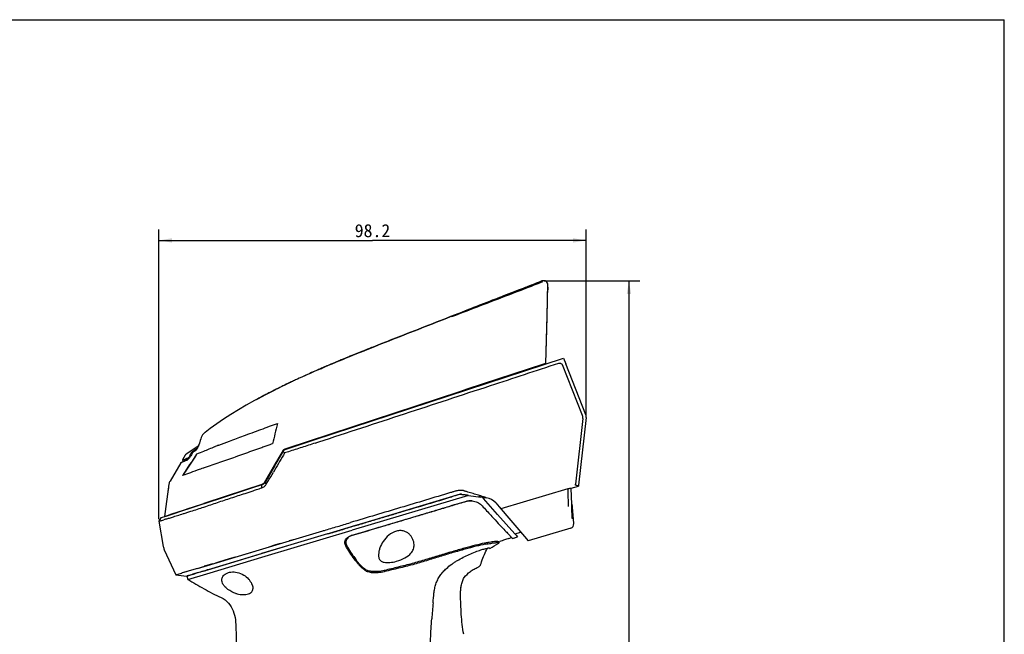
# Model space of a CAD drawing. Header units: millimetres. Extents: x -728 to -276, y -161 to 216.
# Tile 9 of 9: x -502 to -276, y 75 to 216. Entities that reach past the tile are written whole.
import ezdxf
from ezdxf.enums import TextEntityAlignment as Align

# ---------------------------------------------------------------- set-up
doc = ezdxf.new("R2010")
doc.units = ezdxf.units.MM
doc.header["$LTSCALE"] = 23.1
doc.layers.get('0').update_dxf_attribs({"linetype": 'CONTINUOUS'})
doc.layers.add('00_COMPONENTS', color=7, linetype='CONTINUOUS')
doc.layers.add('51__DRAFT_DIMS', color=7, linetype='CONTINUOUS')
doc.styles.get("Standard").update_dxf_attribs({"font": 'simfang.ttf'})
doc.dimstyles.new('DIMSTYLE_1', dxfattribs={"dimtxt": 3, "dimasz": 3, "dimexe": 2.5, "dimexo": 0.5, "dimgap": 0.75, "dimtad": 1, "dimdec": 1, "dimdsep": 46, "dimtxsty": 'STANDARD', "dimblk": '_FILLED', "dimblk1": '_FILLED', "dimblk2": '_FILLED', "dimcen": 0.09, "dimclrt": 3, "dimazin": 2, "dimtp": 0.3, "dimtm": 0.3, "dimtfac": 1, "dimtdec": 1, "dimtofl": 0, "dimtmove": 0, "dimatfit": 3, "dimldrblk": '_FILLED', "dimfxl": 1, "dimtolj": 1, "dimarcsym": 0})
doc.dimstyles.new('DIMSTYLE_2', dxfattribs={"dimtxt": 3, "dimasz": 3, "dimexe": 2.5, "dimexo": 0.5, "dimgap": 0.75, "dimtad": 1, "dimdsep": 46, "dimtxsty": 'STANDARD', "dimblk": '_FILLED', "dimblk1": '_FILLED', "dimblk2": '_FILLED', "dimcen": 0.09, "dimclrt": 3, "dimazin": 2, "dimtp": 0.5, "dimtm": 0.5, "dimtfac": 1, "dimtofl": 0, "dimtmove": 0, "dimatfit": 3, "dimldrblk": '_FILLED', "dimfxl": 1, "dimtolj": 1, "dimarcsym": 0})

# ---------------------------------------------------------------- blocks, each defined once
blk = doc.blocks.new('_FILLED')
at = {"color": 0, "linetype": 'ByBlock'}
blk.add_solid([(0, 0), (-1, 0.167), (-1, -0.167)], dxfattribs=at)
blk = doc.blocks.new('*D2')
at = {"layer": '51__DRAFT_DIMS', "color": 4}
for p, q in [((-469.95, 101.69), (-469.95, 168.25)), ((-371.79, 125.51), (-371.79, 168.25)), ((-469.95, 165.75), (-420.87, 165.75)), ((-371.79, 165.75), (-420.87, 165.75))]:
    blk.add_line(p, q, dxfattribs=at)
at = {"layer": '51__DRAFT_DIMS', "color": 4, "xscale": 3, "yscale": 3, "zscale": 3, "rotation": 180}
blk.add_blockref('_FILLED', (-469.95, 165.75), dxfattribs=at)
at = {"layer": '51__DRAFT_DIMS', "color": 4, "xscale": 3, "yscale": 3, "zscale": 3}
blk.add_blockref('_FILLED', (-371.79, 165.75), dxfattribs=at)
at = {"layer": '51__DRAFT_DIMS', "color": 3}
blk.add_text('98.2', height=3, dxfattribs=at).set_placement((-420.87, 166.5), align=Align.CENTER)
blk = doc.blocks.new('*D3')
at = {"layer": '51__DRAFT_DIMS', "color": 4}
for p, q in [((-381.43, 156.43), (-359.44, 156.43)), ((-361.94, 156.43), (-361.94, 58.17)), ((-361.94, -40.1), (-361.94, 58.17)), ((-427.87, -40.1), (-359.44, -40.1))]:
    blk.add_line(p, q, dxfattribs=at)
at = {"layer": '51__DRAFT_DIMS', "color": 4, "xscale": 3, "yscale": 3, "zscale": 3}
for p, rotation in [((-361.94, 156.43), 90), ((-361.94, -40.1), 270)]:
    blk.add_blockref('_FILLED', p, dxfattribs=dict(at, rotation=rotation))
at = {"layer": '51__DRAFT_DIMS', "color": 3}
blk.add_text('196.52', height=3, rotation=90, dxfattribs=at).set_placement((-362.69, 58.17), align=Align.CENTER)

msp = doc.modelspace()

# ---------------------------------------------------------------- linework, layer by layer
for p in [(-728.188, 216.493), (-275.687, -160.591)]:
    msp.add_line(p, (-275.687, 216.493))
at = {"layer": '00_COMPONENTS', "color": 7}
for p, q in [((-384.405, 155.442), (-384.233, 155.51)), ((-380.744, 148.486), (-380.557, 155.472)), ((-380.629, 152.684), (-380.555, 155.472)), ((-380.569, 155.017), (-380.586, 154.376)), ((-380.585, 154.362), (-380.586, 154.366)), ((-380.582, 154.461), (-380.585, 154.366)), ((-380.585, 154.362), (-380.585, 154.366)), ((-380.557, 155.472), (-380.557, 155.47)), ((-380.555, 155.472), (-380.555, 155.47)), ((-392.081, 152.464), (-391.95, 152.514)), ((-380.75, 148.146), (-380.648, 151.991)), ((-397.636, 150.313), (-398.295, 150.056)), ((-381.038, 137.481), (-380.744, 148.486)), ((-380.825, 145.358), (-380.75, 148.146)), ((-381.035, 137.481), (-380.825, 145.358)), ((-434.251, 119.881), (-376.977, 138.711)), ((-376.977, 138.711), (-376.452, 137.383)), ((-433.516, 135.946), (-434.243, 135.626)), ((-433.517, 135.946), (-434.243, 135.627)), ((-433.514, 135.946), (-434.133, 135.675)), ((-433.853, 135.798), (-434.123, 135.679)), ((-433.516, 135.946), (-433.853, 135.798)), ((-433.517, 135.946), (-433.852, 135.799)), ((-433.383, 136.005), (-433.517, 135.947)), ((-433.263, 136.057), (-433.383, 136.005)), ((-432.614, 136.339), (-432.347, 136.455)), ((-432.272, 136.488), (-432.347, 136.456)), ((-432.347, 136.455), (-432.272, 136.487)), ((-429.8, 137.543), (-429.913, 137.495)), ((-429.627, 137.615), (-429.8, 137.543)), ((-429.798, 137.542), (-429.632, 137.612)), ((-429.632, 137.612), (-429.586, 137.632)), ((-429.283, 137.76), (-429.627, 137.615)), ((-381.562, 137.309), (-399.165, 131.521)), ((-385.855, 135.897), (-385.856, 135.792)), ((-385.605, 135.874), (-385.603, 135.98)), ((-383.745, 136.591), (-383.744, 136.486)), ((-381.322, 137.387), (-381.562, 137.309)), ((-381.038, 137.481), (-381.322, 137.387)), ((-381.038, 137.481), (-381.038, 137.481)), ((-372.617, 125.525), (-377.212, 137.128)), ((-371.826, 125.694), (-376.452, 137.383)), ((-437.731, 134.057), (-438.138, 133.87)), ((-437.51, 134.159), (-437.912, 133.975)), ((-437.347, 134.233), (-437.731, 134.057)), ((-436.952, 134.414), (-437.51, 134.159)), ((-436.988, 134.397), (-437.347, 134.233)), ((-436.643, 134.554), (-436.988, 134.397)), ((-436.599, 134.574), (-436.952, 134.414)), ((-436.309, 134.705), (-436.643, 134.554)), ((-436.256, 134.729), (-436.599, 134.574)), ((-435.83, 134.92), (-436.309, 134.705)), ((-435.926, 134.878), (-436.256, 134.729)), ((-435.459, 135.087), (-435.926, 134.878)), ((-435.382, 135.12), (-435.83, 134.92)), ((-434.901, 135.336), (-435.459, 135.087)), ((-434.837, 135.363), (-435.382, 135.12)), ((-434.243, 135.627), (-434.901, 135.336)), ((-434.123, 135.679), (-434.837, 135.363)), ((-434.409, 135.552), (-434.496, 135.514)), ((-434.362, 135.574), (-434.431, 135.544)), ((-443.334, 131.364), (-443.654, 131.202)), ((-443.021, 131.521), (-443.334, 131.364)), ((-442.123, 131.968), (-442.416, 131.823)), ((-441.836, 132.109), (-442.123, 131.968)), ((-441.555, 132.247), (-441.836, 132.109)), ((-441.28, 132.381), (-441.555, 132.247)), ((-441.009, 132.513), (-441.28, 132.381)), ((-440.744, 132.641), (-441.009, 132.513)), ((-440.484, 132.766), (-440.744, 132.641)), ((-399.165, 131.521), (-400.867, 130.962)), ((-446.96, 129.475), (-447.483, 129.193)), ((-446.549, 129.695), (-446.96, 129.475)), ((-446.151, 129.907), (-446.549, 129.695)), ((-445.763, 130.112), (-446.151, 129.907)), ((-445.474, 130.263), (-445.839, 130.071)), ((-445.389, 130.308), (-445.763, 130.112)), ((-445.023, 130.499), (-445.389, 130.308)), ((-444.667, 130.683), (-445.023, 130.499)), ((-444.321, 130.861), (-444.667, 130.683)), ((-443.983, 131.034), (-444.321, 130.861)), ((-443.781, 131.136), (-444.103, 130.972)), ((-443.654, 131.202), (-443.983, 131.034)), ((-400.867, 130.962), (-440.581, 117.905)), ((-451.695, 126.794), (-453.435, 125.727)), ((-449.878, 127.858), (-451.695, 126.794)), ((-372.554, 124.846), (-374.238, 109.75)), ((-371.786, 125.009), (-373.515, 109.514)), ((-442.731, 123.683), (-442.706, 123.692)), ((-442.706, 123.692), (-442.72, 123.636)), ((-460.325, 120.145), (-460.448, 119.744)), ((-460.324, 120.145), (-460.446, 119.744)), ((-460.228, 120.466), (-460.325, 120.145)), ((-460.226, 120.466), (-460.324, 120.145)), ((-460.228, 120.466), (-460.228, 120.466)), ((-460.226, 120.466), (-460.226, 120.466)), ((-459.343, 121.606), (-459.449, 121.521)), ((-459.341, 121.606), (-459.448, 121.521)), ((-461.917, 117.785), (-463.547, 116.712)), ((-461.235, 117.823), (-462.343, 117.047)), ((-460.892, 118.461), (-462.273, 117.551)), ((-460.891, 118.461), (-461.917, 117.785)), ((-461.14, 117.971), (-461.108, 118.028)), ((-457.104, 118.343), (-457.055, 118.362)), ((-457.104, 118.343), (-457.055, 118.361)), ((-456.527, 118.564), (-456.495, 118.577)), ((-456.527, 118.562), (-456.495, 118.574)), ((-440.949, 117.784), (-440.992, 117.77)), ((-440.773, 117.842), (-440.949, 117.784)), ((-440.918, 117.689), (-434.251, 119.881)), ((-440.737, 117.854), (-440.773, 117.842)), ((-440.581, 117.905), (-440.737, 117.854)), ((-463.883, 116.374), (-464.511, 115.314)), ((-463.805, 116.506), (-463.883, 116.374)), ((-462.273, 117.551), (-463.712, 116.604)), ((-462.858, 116.198), (-462.631, 116.594)), ((-462.858, 116.198), (-462.781, 116.332)), ((-462.49, 116.489), (-462.65, 116.215)), ((-462.631, 116.594), (-462.412, 116.976)), ((-462.273, 116.86), (-462.49, 116.489)), ((-462.239, 116.914), (-462.273, 116.86)), ((-462.202, 116.965), (-462.239, 116.914)), ((-462.143, 117.034), (-462.143, 117.033)), ((-461.823, 117.411), (-462.074, 117.235)), ((-461.468, 117.531), (-462.008, 117.148)), ((-461.622, 117.422), (-462.008, 117.148)), ((-461.722, 117.481), (-461.823, 117.411)), ((-461.735, 117.285), (-461.743, 117.279)), ((-461.735, 117.285), (-461.735, 117.285)), ((-461.197, 116.602), (-461.285, 116.634)), ((-441.727, 117.008), (-443.374, 114.17)), ((-441.636, 116.955), (-443.284, 114.118)), ((-441.649, 116.962), (-443.057, 114.557)), ((-441.545, 117.322), (-441.727, 117.008)), ((-441.488, 117.237), (-441.649, 116.962)), ((-441.47, 117.241), (-441.636, 116.955)), ((-441.47, 117.241), (-441.636, 116.955)), ((-441.254, 116.544), (-441.347, 116.385)), ((-441.051, 116.891), (-441.254, 116.544)), ((-440.48, 117.079), (-441.051, 116.891)), ((-440.192, 117.174), (-440.48, 117.079)), ((-464.906, 114.644), (-467.398, 110.431)), ((-464.771, 114.695), (-464.786, 114.69)), ((-464.511, 115.314), (-464.543, 115.258)), ((-464.543, 115.258), (-464.543, 115.251)), ((-464.543, 115.251), (-464.355, 114.98)), ((-464.385, 114.936), (-464.449, 114.829)), ((-464.355, 114.987), (-464.385, 114.936)), ((-463.925, 115.063), (-464.034, 115.017)), ((-464.018, 115.024), (-464.017, 115.024)), ((-463.566, 115.164), (-463.565, 115.164)), ((-460.365, 113.196), (-460.663, 113.089)), ((-443.374, 114.17), (-445.783, 110.021)), ((-443.416, 113.89), (-445.641, 110.057)), ((-443.284, 114.118), (-443.416, 113.89)), ((-443.057, 114.557), (-443.327, 114.096)), ((-443.057, 114.557), (-443.057, 114.718)), ((-443.057, 114.717), (-443.057, 114.557)), ((-464.488, 111.783), (-464.539, 111.706)), ((-464.488, 111.783), (-464.539, 111.706)), ((-464.397, 111.759), (-464.42, 111.75)), ((-464.394, 111.759), (-464.418, 111.75)), ((-467.657, 109.69), (-468.686, 102.311)), ((-446.307, 109.673), (-450.077, 108.434)), ((-448.188, 108.952), (-450.046, 108.341)), ((-446.5, 109.507), (-448.188, 108.952)), ((-446.277, 109.58), (-446.5, 109.507)), ((-446.304, 108.878), (-446.276, 109.58)), ((-445.444, 109.867), (-445.642, 110.056)), ((-445.278, 109.709), (-444.891, 110.362)), ((-376.013, 108.646), (-391.376, 104.049)), ((-375.229, 108.811), (-375.23, 108.816)), ((-375.229, 108.811), (-375.23, 108.816)), ((-375.228, 108.786), (-373.539, 109.299)), ((-375.222, 108.628), (-375.228, 108.792)), ((-375.228, 108.787), (-375.228, 108.792)), ((-375.228, 108.786), (-375.228, 108.787)), ((-375.09, 105.019), (-375.228, 108.77)), ((-373.882, 109.424), (-373.515, 109.514)), ((-373.515, 109.514), (-373.539, 109.298)), ((-450.077, 108.434), (-459.607, 105.3)), ((-454.877, 106.752), (-459.577, 105.207)), ((-450.046, 108.341), (-454.877, 106.752)), ((-450.139, 107.609), (-448.268, 108.224)), ((-448.268, 108.224), (-447.968, 108.322)), ((-398.824, 107.14), (-425.52, 99.146)), ((-400.977, 107.326), (-405.54, 105.964)), ((-400.474, 107.475), (-400.947, 107.331)), ((-400.474, 107.474), (-400.947, 107.331)), ((-396.18, 106.786), (-396.397, 106.814)), ((-395.86, 106.744), (-396.18, 106.786)), ((-395.5, 106.697), (-395.86, 106.744)), ((-395.262, 106.665), (-395.5, 106.697)), ((-392.117, 102.777), (-395.36, 106.439)), ((-395.262, 106.666), (-394.73, 106.595)), ((-464.314, 103.751), (-462.981, 104.19)), ((-459.656, 105.181), (-463.565, 103.895)), ((-462.981, 104.19), (-462.238, 104.434)), ((-462.238, 104.434), (-459.607, 105.3)), ((-462.238, 104.433), (-462.238, 104.332)), ((-462.238, 104.331), (-462.238, 104.433)), ((-459.577, 105.207), (-459.656, 105.181)), ((-405.54, 105.964), (-422.666, 100.84)), ((-397.944, 105.866), (-397.66, 105.818)), ((-392.529, 105.398), (-391.766, 104.506)), ((-391.766, 104.506), (-385.961, 97.708)), ((-375.049, 105.078), (-375.098, 105.241)), ((-375.022, 104.987), (-375.097, 105.238)), ((-375.075, 104.618), (-375.09, 105.019)), ((-374.817, 103.337), (-374.891, 104.544)), ((-374.891, 104.542), (-374.891, 104.544)), ((-469.487, 101.946), (-469.945, 101.186)), ((-468.378, 102.312), (-469.487, 101.946)), ((-468.686, 102.311), (-467.98, 102.545)), ((-468.68, 102.354), (-468.686, 102.311)), ((-467.204, 102.698), (-468.378, 102.312)), ((-467.98, 102.545), (-466.963, 102.88)), ((-464.064, 103.731), (-467.204, 102.698)), ((-466.963, 102.88), (-464.314, 103.751)), ((-464.654, 103.537), (-464.654, 103.637)), ((-463.565, 103.895), (-464.064, 103.731)), ((-388.19, 98.341), (-392.117, 102.777)), ((-374.944, 101.768), (-375.038, 103.635)), ((-374.962, 102.056), (-374.973, 102.237)), ((-374.962, 102.056), (-374.973, 102.237)), ((-374.955, 101.94), (-374.962, 102.056)), ((-374.827, 103.524), (-374.836, 103.653)), ((-374.618, 100.654), (-374.827, 103.524)), ((-469.945, 101.186), (-468.946, 95.4)), ((-424.803, 100.199), (-430.832, 98.39)), ((-424.98, 100.149), (-424.809, 100.199)), ((-422.666, 100.84), (-424.803, 100.199)), ((-375.329, 99.623), (-385.1, 96.699)), ((-450.666, 93.486), (-432.301, 98.979)), ((-445.495, 93.164), (-425.52, 99.146)), ((-431.178, 98.293), (-439.623, 95.762)), ((-431.176, 98.288), (-439.621, 95.757)), ((-430.832, 98.39), (-431.176, 98.288)), ((-425.678, 97.953), (-425.205, 98.094)), ((-425.442, 97.991), (-425.189, 98.066)), ((-389.556, 97.228), (-388.891, 97.434)), ((-388.711, 97.227), (-387.53, 97.592)), ((-388.317, 97.349), (-388.186, 97.389)), ((-388.19, 98.341), (-387.877, 97.986)), ((-388.134, 98.275), (-386.789, 98.677)), ((-388.055, 97.43), (-387.792, 97.511)), ((-387.877, 97.986), (-387.53, 97.592)), ((-385.961, 97.708), (-385.1, 96.699)), ((-439.621, 95.757), (-458.665, 90.055)), ((-439.623, 95.762), (-446.36, 93.747)), ((-443.389, 95.662), (-444.699, 95.271)), ((-442.052, 96.063), (-443.389, 95.662)), ((-442.052, 96.063), (-441.677, 96.175)), ((-439.071, 96.954), (-440.009, 96.674)), ((-391.847, 96.455), (-391.62, 96.535)), ((-391.847, 96.455), (-391.62, 96.535)), ((-391.847, 96.455), (-391.847, 96.189)), ((-388.759, 97.284), (-388.71, 97.227)), ((-468.708, 94.642), (-466.023, 88.898)), ((-461.103, 90.365), (-447.853, 94.327)), ((-458.917, 89.144), (-445.495, 93.164)), ((-458.678, 90.067), (-446.362, 93.748)), ((-393.928, 94.955), (-393.933, 94.958)), ((-460.482, 90.551), (-459.95, 90.71)), ((-459.95, 90.71), (-459.669, 90.794)), ((-458.93, 91.014), (-459.524, 90.837)), ((-457.656, 91.396), (-458.93, 91.014)), ((-424.7, 92.398), (-424.716, 92.419)), ((-466.023, 88.898), (-464.786, 89.265)), ((-466.023, 88.898), (-463.571, 88.596)), ((-461.103, 90.365), (-464.627, 89.313)), ((-463.481, 89.655), (-464.256, 89.423)), ((-463.571, 88.596), (-463.564, 88.599)), ((-463.571, 88.596), (-463.564, 88.599)), ((-463.559, 88.587), (-463.33, 87.82)), ((-463.33, 87.82), (-458.917, 89.143)), ((-462.992, 89.801), (-463.245, 89.725)), ((-458.829, 90.003), (-459.145, 89.906)), ((-458.665, 90.055), (-458.829, 90.003)), ((-418.127, 89.889), (-418.186, 89.874)), ((-418.065, 89.611), (-418.186, 89.581)), ((-448.352, 85.839), (-448.352, 85.684))]:
    msp.add_line(p, q, dxfattribs=at)
for points in [[(-433.516, 135.946), (-433.516, 135.946), (-433.516, 135.946), (-433.516, 135.946), (-433.516, 135.946), (-433.516, 135.946), (-433.516, 135.946), (-433.516, 135.946), (-433.516, 135.946), (-433.517, 135.946)], [(-383.075, 136.706), (-383.078, 136.777), (-383.08, 136.81)], [(-438.138, 133.87), (-438.35, 133.772), (-438.565, 133.671), (-438.784, 133.569), (-439.007, 133.465), (-439.234, 133.358), (-439.464, 133.25), (-439.698, 133.139), (-439.937, 133.026), (-440.179, 132.911), (-440.425, 132.793), (-440.676, 132.673), (-440.932, 132.549), (-441.192, 132.423), (-441.457, 132.294), (-441.727, 132.162), (-442.002, 132.027), (-442.283, 131.888), (-442.57, 131.746), (-442.862, 131.6), (-443.162, 131.449), (-443.468, 131.295), (-443.781, 131.136)], [(-437.912, 133.975), (-438.123, 133.877), (-438.339, 133.778), (-438.559, 133.675), (-438.785, 133.57), (-439.015, 133.462), (-439.249, 133.352), (-439.487, 133.24), (-439.73, 133.125), (-439.977, 133.008)], [(-442.416, 131.823), (-442.715, 131.674), (-443.021, 131.521)], [(-439.977, 133.008), (-440.228, 132.889), (-440.484, 132.766)], [(-447.469, 129.195), (-447.971, 128.926), (-449.865, 127.864), (-451.685, 126.799), (-453.426, 125.731), (-455.088, 124.66), (-456.668, 123.584), (-458.166, 122.502), (-459.333, 121.613)], [(-446.018, 129.976), (-447.985, 128.918), (-449.878, 127.858)], [(-445.839, 130.071), (-446.216, 129.872), (-446.604, 129.665), (-447.003, 129.451), (-447.47, 129.198)], [(-444.103, 130.972), (-444.433, 130.803), (-444.771, 130.629), (-445.118, 130.448), (-445.474, 130.263)], [(-453.435, 125.727), (-455.095, 124.656), (-456.673, 123.581), (-458.169, 122.501), (-459.334, 121.613)], [(-459.642, 121.365), (-459.726, 121.291), (-459.838, 121.176), (-459.938, 121.051), (-460.028, 120.917), (-460.106, 120.774), (-460.172, 120.625), (-460.228, 120.466)], [(-459.64, 121.365), (-459.724, 121.291), (-459.836, 121.176), (-459.937, 121.051), (-460.026, 120.917), (-460.105, 120.774), (-460.171, 120.625), (-460.226, 120.466)], [(-459.449, 121.521), (-459.533, 121.453), (-459.642, 121.365)], [(-459.448, 121.521), (-459.531, 121.453), (-459.64, 121.365)], [(-461.14, 117.971), (-461.176, 117.912), (-461.254, 117.794), (-461.336, 117.684), (-461.42, 117.583)], [(-460.601, 119.24), (-460.627, 119.161), (-460.654, 119.078), (-460.682, 118.994), (-460.712, 118.909), (-460.743, 118.823), (-460.776, 118.737), (-460.811, 118.649), (-460.848, 118.561), (-460.886, 118.473), (-460.927, 118.384), (-460.969, 118.294), (-461.013, 118.205), (-461.06, 118.116), (-461.108, 118.028)], [(-460.603, 119.24), (-460.628, 119.161), (-460.655, 119.078), (-460.684, 118.994), (-460.713, 118.909), (-460.745, 118.823), (-460.778, 118.737), (-460.813, 118.649), (-460.849, 118.561), (-460.888, 118.473), (-460.894, 118.46)], [(-460.448, 119.744), (-460.571, 119.342), (-460.603, 119.24)], [(-460.446, 119.744), (-460.569, 119.342), (-460.601, 119.24)], [(-462.65, 116.215), (-462.69, 116.148), (-462.764, 116.032), (-462.844, 115.915), (-462.926, 115.802), (-463.007, 115.697), (-463.088, 115.599), (-463.166, 115.509), (-463.24, 115.43), (-463.308, 115.361), (-463.371, 115.303), (-463.426, 115.255), (-463.474, 115.217), (-463.512, 115.191), (-463.54, 115.174), (-463.558, 115.166), (-463.565, 115.164)], [(-462.143, 117.033), (-462.163, 117.012), (-462.202, 116.965)], [(-462.012, 117.147), (-462.017, 117.143), (-462.059, 117.111), (-462.097, 117.078), (-462.133, 117.044), (-462.143, 117.034)], [(-461.641, 117.361), (-461.661, 117.343), (-461.686, 117.322), (-461.708, 117.305), (-461.727, 117.29), (-461.735, 117.285)], [(-461.42, 117.583), (-461.501, 117.494), (-461.579, 117.417), (-461.639, 117.362)], [(-464.402, 114.85), (-464.496, 114.808), (-464.538, 114.789), (-464.577, 114.772), (-464.613, 114.756), (-464.646, 114.742), (-464.677, 114.729), (-464.705, 114.718), (-464.73, 114.709), (-464.752, 114.7), (-464.771, 114.694), (-464.785, 114.689)], [(-464.538, 114.791), (-464.577, 114.774), (-464.614, 114.758), (-464.647, 114.744), (-464.677, 114.731), (-464.705, 114.72), (-464.73, 114.71), (-464.752, 114.702), (-464.771, 114.695)], [(-464.446, 114.833), (-464.496, 114.81), (-464.538, 114.791)], [(-464.034, 115.017), (-464.106, 114.986), (-464.172, 114.956), (-464.402, 114.85)], [(-463.566, 115.164), (-463.654, 115.148), (-463.731, 115.13), (-463.802, 115.11), (-463.867, 115.087), (-463.925, 115.063)], [(-467.77, 108.88), (-467.884, 108.067), (-467.997, 107.252)], [(-374.974, 102.24), (-374.983, 102.405), (-374.995, 102.627), (-375.007, 102.885), (-375.02, 103.179), (-375.034, 103.504), (-375.047, 103.857), (-375.075, 104.618)], [(-452.403, 92.967), (-453.231, 92.719), (-454.032, 92.479), (-454.807, 92.248)], [(-454.807, 92.248), (-456.281, 91.807), (-456.981, 91.598)], [(-465.866, 88.945), (-465.782, 88.97), (-464.786, 89.265)], [(-464.256, 89.423), (-464.525, 89.343), (-464.627, 89.313)]]:
    msp.add_lwpolyline(points, dxfattribs=at)
for centre, radius, start, end in [((-529.837, 525.057), 397.197, 291.62375, 291.86218), ((-381.558, 155.499), 1, 92.69316, 111.88287), ((-381.556, 155.499), 1, 358.47011, 111.88287), ((-555.131, 588.814), 465.788, 291.50177, 291.62603), ((208.869, -1407.443), 1671.661, 111.069059, 111.273243), ((-210.05, -390.266), 571.737, 111.77146, 112.10851), ((-37.135, -824.005), 1038.672, 111.54947, 111.67223), ((-281.185, -215.553), 383.096, 112.21077, 112.74191), ((-327.772, -105.425), 263.518, 113.44428, 113.6582), ((-326.17, -109.101), 267.529, 113.38323, 113.59721), ((-313.92, -137.531), 298.485, 112.84391, 113.36005), ((-314.359, -136.503), 297.368, 112.86661, 113.36079), ((-406.299, 135.79), 23.238, 2.25428, 2.51107), ((-329.909, -100.904), 258.519, 113.7757, 114.1287), ((-332.672, -94.709), 251.737, 113.84287, 114.13119), ((-375.586, -3.649), 151.05, 116.9131, 117.66875), ((1508.421, -343.47), 2006.274, 166.536688, 166.673121), ((-435.812, 63.728), 58.619, 110.69406, 111.24748), ((-414.508, 7.427), 118.815, 110.54452, 110.69412), ((-419.256, 46.077), 76.938, 109.09331, 109.47054), ((-366.351, -107.245), 239.132, 108.90435, 109.05553), ((-440.68, 116.82), 1, 108.19905, 149.86822), ((-440.604, 116.737), 1.003, 108.22111, 123.89031), ((1343.915, -1078.518), 2164.979, 146.49302, 146.64685), ((-461.19, 109.498), 6.59, 112.455, 112.80311), ((-472.449, 145.952), 31.371, 290.84612, 290.97462), ((-440.623, 116.731), 1.002, 147.99006, 149.66434), ((-440.622, 116.73), 1.004, 139.18401, 147.98336), ((-440.608, 116.741), 0.997, 143.47326, 149.84463), ((-440.613, 116.748), 0.988, 139.6571, 143.64344), ((-560.08, 20.924), 152.898, 38.8776, 39.09113), ((-440.609, 116.744), 0.994, 123.92803, 139.6492), ((-457.683, 101.454), 15.042, 113.57161, 114.21941), ((-459.228, 104.977), 11.196, 113.07812, 113.53277), ((-459.546, 105.722), 10.385, 112.50492, 113.07713), ((-456.107, 89.465), 23.785, 110.45878, 110.76342), ((-1381.367, 664.374), 1088.079, 329.391795, 329.52248), ((-446.81, 111.014), 1.528, 290.41542, 291.63591), ((-446.776, 111.103), 1.602, 288.15832, 291.69814), ((-446.592, 110.707), 1.165, 299.70836, 304.1701), ((-446.598, 110.603), 1.065, 304.16117, 309.12583), ((-446.549, 110.543), 0.987, 309.1326, 314.31723), ((-446.524, 110.517), 0.951, 314.34013, 329.58959), ((501.332, 133.149), 877.687, 181.599787, 181.865035), ((-375.61, 108.779), 0.382, 1.98691, 4.79114), ((-389.545, 188.031), 81.413, 262.3578, 262.58739), ((-396.109, 105.776), 1, 41.53424, 75.5597), ((-397.071, 101.144), 5.936, 67.73974, 73.09259), ((-397.081, 101.123), 5.959, 67.42471, 67.72286), ((-397.048, 101.202), 5.874, 66.61465, 67.42593), ((-395.19, 103.125), 3.5, 40.49981, 82.22897), ((-465.732, 92.739), 9.329, 106.88743, 109.35349), ((-375.615, 100.581), 1, 286.67195, 4.19631), ((-485.372, 276.624), 185.403, 286.63342, 286.75493), ((-339.25, 145.612), 69.154, 223.53979, 223.74756), ((-401.754, 86.524), 16.865, 41.60106, 41.9251), ((-465.983, 95.914), 3.006, 189.84171, 205.01374), ((-391.507, 77.312), 19.181, 100.41556, 100.81228), ((-391.281, 76.055), 20.458, 99.78869, 100.40021), ((-355.496, -5.877), 108.596, 108.81409, 109.42919), ((-379.27, 63.796), 34.979, 107.1017, 108.75743), ((-381.633, 87.617), 14.768, 150.1057, 151.283), ((-402.782, 108.666), 27.505, 216.84969, 217.11057), ((-419.691, 94.999), 5.757, 220.2176, 221.52298), ((-469.383, 122.049), 33.734, 286.73319, 287.3732), ((-468.106, 117.963), 29.453, 287.37715, 287.71246), ((-450.551, 89.972), 5.641, 252.47095, 255.3984), ((-249.453, 67.784), 158.186, 174.67184, 176.01175), ((2335.511, 159.417), 2788.995, 181.705538, 181.859724)]:
    msp.add_arc(centre, radius, start, end, dxfattribs=at)
for points, knots in [([(-381.822, 156.211), (-385.285, 154.834), (-392.253, 152.189), (-399.208, 149.509), (-402.682, 148.158)], [0, 0, 0, 0, 0.4999586, 1, 1, 1, 1]), ([(-381.929, 156.426), (-383.662, 155.731), (-387, 154.421), (-390.347, 153.132), (-391.95, 152.514)], [0, 0, 0, 0, 0.5209661, 1, 1, 1, 1]), ([(-384.406, 155.443), (-385.318, 155.083), (-387.874, 154.085), (-390.435, 153.099), (-392.081, 152.464)], [0, 0, 0, 0, 0.3572295, 1, 1, 1, 1]), ([(-391.95, 152.514), (-392.564, 152.277), (-395.396, 151.185), (-400.439, 149.223), (-407.074, 146.612), (-413.711, 144.005), (-422.559, 140.531), (-429.164, 137.852), (-433.514, 135.947)], [0, 0, 0, 0, 0.0441481, 0.2034541, 0.3627601, 0.5220662, 0.6813722, 1, 1, 1, 1]), ([(-433.403, 135.994), (-429.09, 137.882), (-422.522, 140.544), (-413.712, 144.004), (-407.075, 146.611), (-400.44, 149.222), (-395.396, 151.184), (-392.564, 152.277), (-391.949, 152.514)], [0, 0, 0, 0, 0.3167527, 0.4764913, 0.6362299, 0.7959685, 0.9557071, 1, 1, 1, 1]), ([(-429.586, 137.632), (-426.522, 138.921), (-421.233, 141.051), (-413.714, 144.004), (-407.077, 146.611), (-400.442, 149.222), (-395.441, 151.168), (-392.653, 152.243), (-392.081, 152.464)], [0, 0, 0, 0, 0.2473977, 0.4241565, 0.6009154, 0.7776743, 0.9544332, 1, 1, 1, 1]), ([(-398.295, 150.056), (-399.01, 149.777), (-401.939, 148.633), (-407.077, 146.612), (-413.145, 144.228), (-417.002, 142.714), (-418.644, 142.065)], [0, 0, 0, 0, 0.1053175, 0.43145, 0.7575826, 1, 1, 1, 1]), ([(-393.775, 132.377), (-391.156, 133.236), (-385.922, 134.956), (-380.688, 136.673), (-378.072, 137.531)], [0, 0, 0, 0, 0.5002724, 1, 1, 1, 1]), ([(-378.072, 137.531), (-377.99, 137.558), (-377.813, 137.577), (-377.559, 137.507), (-377.343, 137.356), (-377.245, 137.208), (-377.213, 137.128)], [0, 0, 0, 0, 0.2501117, 0.5002037, 0.7501824, 1, 1, 1, 1]), ([(-433.199, 119.442), (-426.626, 121.595), (-413.486, 125.913), (-400.344, 130.222), (-393.775, 132.377)], [0, 0, 0, 0, 0.5001518, 1, 1, 1, 1]), ([(-372.554, 124.846), (-372.548, 124.903), (-372.53, 125.13), (-372.554, 125.366), (-372.617, 125.525)], [0, 0, 0, 0, 0.2495304, 1, 1, 1, 1]), ([(-371.786, 125.009), (-371.773, 125.126), (-371.759, 125.358), (-371.782, 125.585), (-371.826, 125.694)], [0, 0, 0, 0, 0.4999964, 1, 1, 1, 1]), ([(-456.204, 118.686), (-455.382, 118.994), (-453.485, 119.699), (-450.26, 120.908), (-447.193, 122.039), (-444.596, 122.995), (-443.334, 123.462), (-442.731, 123.683)], [0, 0, 0, 0, 0.1833967, 0.4223616, 0.7191165, 0.8658181, 1, 1, 1, 1]), ([(-461.22, 116.659), (-460.685, 116.864), (-459.318, 117.436), (-457.951, 118.012), (-457.104, 118.343)], [0, 0, 0, 0, 0.3859362, 1, 1, 1, 1]), ([(-444.901, 118.616), (-445.22, 118.503), (-445.853, 118.277), (-446.802, 117.946), (-447.745, 117.618), (-449.609, 116.964), (-452.358, 115.973), (-455.964, 114.68), (-458.35, 113.87), (-459.526, 113.48)], [0, 0, 0, 0, 0.0653458, 0.13014, 0.1945271, 0.2586483, 0.5123793, 0.7602523, 1, 1, 1, 1]), ([(-434.059, 119.16), (-435.085, 118.83), (-436.621, 118.335), (-438.666, 117.675), (-439.683, 117.341), (-440.192, 117.174)], [0, 0, 0, 0, 0.5016609, 0.7509342, 1, 1, 1, 1]), ([(-464.543, 115.251), (-464.539, 115.245), (-464.513, 115.249), (-464.474, 115.26), (-464.405, 115.284), (-464.317, 115.319), (-464.206, 115.366), (-464.014, 115.453), (-463.858, 115.525), (-463.744, 115.573)], [0, 0, 0, 0, 0.0225724, 0.0741696, 0.1555619, 0.2661122, 0.4055573, 0.5736859, 1, 1, 1, 1]), ([(-464.394, 111.759), (-464.128, 112.163), (-463.064, 113.779), (-461.997, 115.394), (-461.196, 116.604)], [0, 0, 0, 0, 0.2500318, 1, 1, 1, 1]), ([(-463.708, 115.588), (-463.644, 115.614), (-463.508, 115.676), (-463.36, 115.702), (-463.28, 115.711)], [0, 0, 0, 0, 0.4583583, 1, 1, 1, 1]), ([(-463.258, 115.412), (-463.282, 115.406), (-463.372, 115.38), (-463.458, 115.343), (-463.521, 115.317)], [0, 0, 0, 0, 0.2629363, 1, 1, 1, 1]), ([(-462.858, 116.198), (-462.892, 116.139), (-462.965, 116.026), (-463.079, 115.878), (-463.174, 115.777), (-463.24, 115.727), (-463.268, 115.713), (-463.28, 115.711)], [0, 0, 0, 0, 0.3131151, 0.6180198, 0.8616078, 0.9452737, 1, 1, 1, 1]), ([(-464.906, 114.644), (-464.893, 114.667), (-464.842, 114.704), (-464.782, 114.689), (-464.76, 114.673)], [0, 0, 0, 0, 0.4996356, 1, 1, 1, 1]), ([(-464.355, 114.98), (-464.352, 114.976), (-464.335, 114.975), (-464.308, 114.981), (-464.265, 114.994), (-464.181, 115.026), (-464.042, 115.087), (-463.923, 115.141), (-463.854, 115.172)], [0, 0, 0, 0, 0.0262332, 0.0794503, 0.1616128, 0.2722749, 0.5790533, 1, 1, 1, 1]), ([(-459.526, 113.48), (-459.596, 113.457), (-459.877, 113.364), (-460.157, 113.27), (-460.365, 113.196)], [0, 0, 0, 0, 0.25103, 1, 1, 1, 1]), ([(-443.327, 114.096), (-443.527, 113.754), (-444.319, 112.401), (-445.111, 111.047), (-445.703, 110.035)], [0, 0, 0, 0, 0.2522371, 1, 1, 1, 1]), ([(-460.663, 113.089), (-461.349, 112.842), (-462.332, 112.494), (-463.578, 112.055), (-464.135, 111.856), (-464.397, 111.759)], [0, 0, 0, 0, 0.552047, 0.7889025, 1, 1, 1, 1]), ([(-447.968, 108.322), (-447.83, 108.368), (-447.275, 108.552), (-446.721, 108.738), (-446.304, 108.878)], [0, 0, 0, 0, 0.2480916, 1, 1, 1, 1]), ([(-446.304, 108.878), (-446.095, 108.949), (-445.694, 109.169), (-445.393, 109.514), (-445.278, 109.709)], [0, 0, 0, 0, 0.4946266, 1, 1, 1, 1]), ([(-446.176, 109.726), (-446.14, 109.741), (-446.052, 109.784), (-445.973, 109.837), (-445.928, 109.873)], [0, 0, 0, 0, 0.387293, 1, 1, 1, 1]), ([(-445.8, 109.855), (-445.811, 109.844), (-445.854, 109.804), (-445.901, 109.768), (-445.937, 109.743)], [0, 0, 0, 0, 0.2540911, 1, 1, 1, 1]), ([(-445.928, 109.873), (-445.911, 109.886), (-445.858, 109.932), (-445.812, 109.983), (-445.783, 110.021)], [0, 0, 0, 0, 0.3194505, 1, 1, 1, 1]), ([(-445.641, 110.057), (-445.653, 110.038), (-445.698, 109.966), (-445.754, 109.899), (-445.8, 109.855)], [0, 0, 0, 0, 0.2553738, 1, 1, 1, 1]), ([(-376.013, 108.646), (-375.895, 108.681), (-375.695, 108.737), (-375.465, 108.793), (-375.336, 108.818), (-375.279, 108.824), (-375.249, 108.826), (-375.23, 108.82), (-375.23, 108.816)], [0, 0, 0, 0, 0.4559137, 0.7747402, 0.8764132, 0.944628, 0.9837621, 1, 1, 1, 1]), ([(-373.882, 109.424), (-373.925, 109.413), (-374.014, 109.402), (-374.125, 109.437), (-374.192, 109.503), (-374.241, 109.601), (-374.245, 109.691), (-374.238, 109.75)], [0, 0, 0, 0, 0.2260653, 0.4453592, 0.5635871, 0.6954985, 1, 1, 1, 1]), ([(-462.62, 103.478), (-461.608, 103.799), (-459.56, 104.477), (-456.468, 105.518), (-453.317, 106.564), (-451.204, 107.26), (-450.139, 107.609)], [0, 0, 0, 0, 0.2422928, 0.4923746, 0.7443889, 1, 1, 1, 1]), ([(-402.91, 107.774), (-404.828, 107.2), (-408.665, 106.053), (-414.418, 104.329), (-420.172, 102.609), (-424.009, 101.467), (-425.927, 100.893)], [0, 0, 0, 0, 0.2500072, 0.5000225, 0.7500301, 1, 1, 1, 1]), ([(-424.809, 100.199), (-424.347, 100.335), (-423.424, 100.613), (-422.038, 101.024), (-420.653, 101.438), (-418.806, 101.991), (-416.497, 102.683), (-412.801, 103.788), (-408.183, 105.171), (-404.488, 106.278), (-402.64, 106.832)], [0, 0, 0, 0, 0.062473, 0.1249444, 0.1874258, 0.2499164, 0.3749149, 0.499925, 0.7499601, 1, 1, 1, 1]), ([(-400.165, 108.265), (-400.396, 108.302), (-400.752, 108.315), (-401.218, 108.262), (-401.563, 108.187), (-401.899, 108.082), (-402.346, 107.937), (-402.685, 107.841), (-402.91, 107.774)], [0, 0, 0, 0, 0.2494203, 0.3745773, 0.4995936, 0.6246721, 0.7498582, 1, 1, 1, 1]), ([(-401.095, 107.287), (-401.161, 107.273), (-401.29, 107.237), (-401.547, 107.159), (-401.869, 107.063), (-402.254, 106.947), (-402.512, 106.87), (-402.64, 106.832)], [0, 0, 0, 0, 0.1248116, 0.2498539, 0.499917, 0.7499643, 1, 1, 1, 1]), ([(-400.745, 107.348), (-400.747, 107.348), (-400.815, 107.342), (-400.892, 107.333), (-400.967, 107.321), (-400.976, 107.32)], [0, 0, 0, 0, 0.0202633, 0.8867571, 1, 1, 1, 1]), ([(-400.372, 107.341), (-400.401, 107.345), (-400.462, 107.353), (-400.587, 107.358), (-400.682, 107.353), (-400.745, 107.348)], [0, 0, 0, 0, 0.2368564, 0.4953969, 1, 1, 1, 1]), ([(-395.344, 106.823), (-395.744, 106.945), (-396.343, 107.126), (-397.142, 107.368), (-397.742, 107.55), (-398.341, 107.731), (-398.84, 107.883), (-399.24, 108.004), (-399.54, 108.095), (-399.79, 108.17), (-399.996, 108.234), (-400.106, 108.256), (-400.165, 108.265)], [0, 0, 0, 0, 0.2488795, 0.3733172, 0.4977664, 0.6222145, 0.7466192, 0.8088359, 0.8711098, 0.933298, 0.964532, 1, 1, 1, 1]), ([(-398.824, 107.14), (-399.082, 107.173), (-399.49, 107.226), (-399.898, 107.279), (-400.049, 107.298)], [0, 0, 0, 0, 0.6320477, 1, 1, 1, 1]), ([(-398.824, 107.14), (-398.061, 107.041), (-397.113, 106.916), (-396.164, 106.792), (-395.979, 106.768)], [0, 0, 0, 0, 0.804829, 1, 1, 1, 1]), ([(-425.205, 98.094), (-422.101, 99.018), (-416.6, 100.657), (-410.184, 102.573), (-406.091, 103.785), (-403.671, 104.507), (-401.443, 105.195), (-399.982, 105.619), (-399.245, 105.813)], [0, 0, 0, 0, 0.3587245, 0.635838, 0.7416963, 0.8315267, 0.9155267, 1, 1, 1, 1]), ([(-425.189, 98.066), (-423.025, 98.71), (-419.78, 99.676), (-415.453, 100.966), (-412.208, 101.937), (-408.961, 102.902), (-406.255, 103.703), (-404.091, 104.349), (-401.931, 105.009), (-400.31, 105.501), (-399.218, 105.787)], [0, 0, 0, 0, 0.2499247, 0.3749257, 0.4999411, 0.6249648, 0.7499895, 0.8125013, 0.8750134, 1, 1, 1, 1]), ([(-399.245, 105.813), (-399.136, 105.841), (-398.709, 105.928), (-398.263, 105.92), (-397.944, 105.866)], [0, 0, 0, 0, 0.2570132, 1, 1, 1, 1]), ([(-397.919, 105.84), (-398.023, 105.858), (-398.456, 105.909), (-398.9, 105.87), (-399.218, 105.787)], [0, 0, 0, 0, 0.2426287, 1, 1, 1, 1]), ([(-397.66, 105.818), (-397.263, 105.751), (-396.52, 105.478), (-395.91, 104.986), (-395.658, 104.715)], [0, 0, 0, 0, 0.5215411, 1, 1, 1, 1]), ([(-395.658, 104.715), (-395.321, 104.351), (-394.325, 103.287), (-392.87, 101.659), (-391.365, 100.073), (-390.314, 98.958), (-389.705, 98.318), (-389.432, 98.031), (-389.379, 97.975)], [0, 0, 0, 0, 0.1615492, 0.4753537, 0.7118883, 0.8711813, 0.974853, 1, 1, 1, 1]), ([(-374.891, 104.544), (-374.892, 104.551), (-374.897, 104.564), (-374.903, 104.584), (-374.908, 104.606), (-374.918, 104.635), (-374.929, 104.674), (-374.95, 104.744), (-374.981, 104.849), (-375.007, 104.937), (-375.022, 104.987)], [0, 0, 0, 0, 0.0448619, 0.0908591, 0.1382723, 0.1871609, 0.2901579, 0.4014527, 0.660116, 1, 1, 1, 1]), ([(-468.443, 101.666), (-468.217, 101.735), (-467.686, 101.889), (-466.77, 102.171), (-465.628, 102.535), (-464.788, 102.804), (-464.332, 102.947)], [0, 0, 0, 0, 0.1644557, 0.3852442, 0.6672733, 1, 1, 1, 1]), ([(-464.332, 102.947), (-464.054, 103.034), (-463.482, 103.207), (-462.912, 103.385), (-462.62, 103.478)], [0, 0, 0, 0, 0.4875673, 1, 1, 1, 1]), ([(-469.945, 101.186), (-469.902, 101.2), (-469.723, 101.257), (-469.543, 101.311), (-469.406, 101.351)], [0, 0, 0, 0, 0.2388996, 1, 1, 1, 1]), ([(-469.406, 101.351), (-469.372, 101.361), (-469.176, 101.42), (-468.983, 101.485), (-468.824, 101.541)], [0, 0, 0, 0, 0.17492, 1, 1, 1, 1]), ([(-431.924, 99.092), (-430.926, 99.393), (-429.425, 99.836), (-427.427, 100.44), (-426.428, 100.745), (-425.928, 100.895)], [0, 0, 0, 0, 0.4995352, 0.7497482, 1, 1, 1, 1]), ([(-431.176, 98.289), (-430.144, 98.597), (-428.078, 99.216), (-426.016, 99.847), (-424.98, 100.149)], [0, 0, 0, 0, 0.4995915, 1, 1, 1, 1]), ([(-426.825, 95.166), (-426.976, 95.393), (-427.165, 95.767), (-427.239, 96.315), (-427.175, 96.742), (-426.968, 97.152), (-426.501, 97.634), (-426.015, 97.853), (-425.678, 97.954)], [0, 0, 0, 0, 0.2249439, 0.3368814, 0.452208, 0.5755166, 0.7096507, 1, 1, 1, 1]), ([(-425.442, 97.991), (-425.614, 97.94), (-425.947, 97.815), (-426.391, 97.545), (-426.736, 97.192), (-426.944, 96.782), (-427.005, 96.355), (-426.928, 95.807), (-426.744, 95.432), (-426.595, 95.204)], [0, 0, 0, 0, 0.147932, 0.2914628, 0.4256024, 0.5487546, 0.6638348, 0.7755716, 1, 1, 1, 1]), ([(-415.352, 98.922), (-416.004, 98.75), (-417.179, 98.089), (-418.418, 96.664), (-419.086, 95.351), (-419.395, 94.316), (-419.47, 93.811), (-419.481, 93.567)], [0, 0, 0, 0, 0.284031, 0.5463181, 0.7864454, 0.8972517, 1, 1, 1, 1]), ([(-411.322, 95.845), (-411.34, 96.253), (-411.492, 96.879), (-411.894, 97.638), (-412.327, 98.183), (-412.902, 98.65), (-413.633, 98.974), (-414.48, 99.083), (-415.063, 98.999), (-415.352, 98.922)], [0, 0, 0, 0, 0.2102543, 0.3227571, 0.4408061, 0.5658899, 0.7005832, 0.8464791, 1, 1, 1, 1]), ([(-389.143, 97.722), (-389.136, 97.714), (-389.102, 97.675), (-389.041, 97.606), (-388.96, 97.513), (-388.879, 97.421), (-388.813, 97.345), (-388.773, 97.299), (-388.759, 97.284)], [0, 0, 0, 0, 0.0538311, 0.2700193, 0.4820962, 0.6908149, 0.8970287, 1, 1, 1, 1]), ([(-424.793, 92.173), (-425.147, 92.645), (-425.84, 93.633), (-426.484, 94.653), (-426.825, 95.166)], [0, 0, 0, 0, 0.4891241, 1, 1, 1, 1]), ([(-426.595, 95.204), (-426.282, 94.725), (-425.681, 93.779), (-425.041, 92.86), (-424.716, 92.419)], [0, 0, 0, 0, 0.5108581, 1, 1, 1, 1]), ([(-395.105, 96.152), (-395.814, 96.018), (-397.365, 95.65), (-399.841, 94.972), (-402.619, 94.192), (-405.581, 93.32), (-408.634, 92.361), (-411.759, 91.451), (-414.935, 90.651), (-417.065, 90.154), (-418.128, 89.891)], [0, 0, 0, 0, 0.0907292, 0.2001651, 0.3227227, 0.453396, 0.5883133, 0.7250395, 0.8624157, 1, 1, 1, 1]), ([(-394.974, 95.908), (-395.677, 95.781), (-397.219, 95.422), (-399.686, 94.745), (-402.465, 93.965), (-405.432, 93.075), (-408.502, 92.123), (-411.109, 91.347), (-413.227, 90.785), (-415.362, 90.262), (-416.968, 89.886), (-418.036, 89.621)], [0, 0, 0, 0, 0.0896172, 0.1985062, 0.3209422, 0.451774, 0.5870649, 0.7242012, 0.7930496, 0.8619801, 1, 1, 1, 1]), ([(-412.021, 93.867), (-411.783, 94.143), (-411.401, 94.77), (-411.307, 95.497), (-411.322, 95.845)], [0, 0, 0, 0, 0.5116229, 1, 1, 1, 1]), ([(-394.974, 95.908), (-394.745, 95.95), (-394.316, 96.02), (-393.721, 96.111), (-393.224, 96.193), (-392.822, 96.257), (-392.504, 96.287), (-392.218, 96.291), (-392.037, 96.261), (-391.941, 96.226)], [0, 0, 0, 0, 0.2281664, 0.4249558, 0.5887113, 0.7206149, 0.823039, 0.9001523, 1, 1, 1, 1]), ([(-394.35, 96.283), (-394.383, 96.277), (-394.519, 96.255), (-394.656, 96.233), (-394.759, 96.215)], [0, 0, 0, 0, 0.2423033, 1, 1, 1, 1]), ([(-392.439, 96.552), (-392.688, 96.544), (-393.113, 96.486), (-393.746, 96.377), (-394.136, 96.317), (-394.35, 96.283)], [0, 0, 0, 0, 0.3871254, 0.6640785, 1, 1, 1, 1]), ([(-391.847, 96.455), (-391.919, 96.485), (-392.11, 96.556), (-392.316, 96.557), (-392.439, 96.552)], [0, 0, 0, 0, 0.3862288, 1, 1, 1, 1]), ([(-419.481, 93.567), (-419.485, 93.475), (-419.486, 93.126), (-419.42, 92.77), (-419.311, 92.538)], [0, 0, 0, 0, 0.2657176, 1, 1, 1, 1]), ([(-415.352, 91.998), (-414.678, 92.184), (-413.474, 92.657), (-412.405, 93.423), (-412.021, 93.867)], [0, 0, 0, 0, 0.543848, 1, 1, 1, 1]), ([(-403.886, 90.34), (-403.504, 90.693), (-402.889, 91.179), (-402.031, 91.765), (-401.147, 92.304), (-400.018, 92.913), (-399.096, 93.357), (-398.634, 93.567)], [0, 0, 0, 0, 0.2522986, 0.3784105, 0.5041299, 0.7540496, 1, 1, 1, 1]), ([(-398.634, 93.567), (-398.166, 93.78), (-397.289, 94.151), (-396.099, 94.581), (-395.198, 94.847), (-394.705, 94.951), (-394.517, 94.971)], [0, 0, 0, 0, 0.353609, 0.6547264, 0.8699003, 1, 1, 1, 1]), ([(-395.92, 91.467), (-395.753, 92.028), (-395.368, 93.137), (-394.866, 94.199), (-394.584, 94.712)], [0, 0, 0, 0, 0.500029, 1, 1, 1, 1]), ([(-393.963, 94.971), (-393.987, 94.978), (-394.05, 94.986), (-394.234, 94.993), (-394.393, 94.983), (-394.514, 94.971)], [0, 0, 0, 0, 0.1359318, 0.343007, 1, 1, 1, 1]), ([(-424.087, 91.282), (-424.14, 91.344), (-424.355, 91.603), (-424.562, 91.868), (-424.716, 92.071)], [0, 0, 0, 0, 0.2424012, 1, 1, 1, 1]), ([(-424.003, 91.506), (-424.061, 91.576), (-424.3, 91.868), (-424.53, 92.167), (-424.7, 92.398)], [0, 0, 0, 0, 0.2414552, 1, 1, 1, 1]), ([(-422.557, 90.154), (-422.799, 90.343), (-423.313, 90.759), (-423.776, 91.234), (-424.003, 91.506)], [0, 0, 0, 0, 0.4641254, 1, 1, 1, 1]), ([(-422.557, 89.873), (-422.797, 90.058), (-423.306, 90.464), (-423.771, 90.923), (-424.001, 91.183)], [0, 0, 0, 0, 0.4662538, 1, 1, 1, 1]), ([(-419.311, 92.538), (-419.266, 92.441), (-419.15, 92.258), (-418.807, 91.946), (-418.463, 91.825), (-418.225, 91.772)], [0, 0, 0, 0, 0.2321618, 0.4674073, 1, 1, 1, 1]), ([(-418.225, 91.772), (-418.019, 91.728), (-417.571, 91.682), (-416.603, 91.713), (-415.853, 91.859), (-415.352, 91.998)], [0, 0, 0, 0, 0.2172509, 0.4624099, 1, 1, 1, 1]), ([(-399.826, 88.229), (-399.402, 88.757), (-398.676, 89.49), (-397.537, 90.234), (-396.917, 90.518), (-396.599, 90.638)], [0, 0, 0, 0, 0.4995859, 0.7497913, 1, 1, 1, 1]), ([(-396.599, 90.638), (-396.513, 90.67), (-396.351, 90.765), (-396.158, 90.967), (-396.013, 91.205), (-395.946, 91.378), (-395.92, 91.467)], [0, 0, 0, 0, 0.2495986, 0.4995552, 0.7497273, 1, 1, 1, 1]), ([(-464.786, 89.265), (-464.774, 89.269), (-464.721, 89.285), (-464.668, 89.301), (-464.627, 89.313)], [0, 0, 0, 0, 0.2329599, 1, 1, 1, 1]), ([(-463.564, 88.599), (-463.513, 88.616), (-463.413, 88.655), (-463.31, 88.688), (-463.258, 88.703)], [0, 0, 0, 0, 0.4949264, 1, 1, 1, 1]), ([(-463.038, 88.75), (-463.129, 88.726), (-463.307, 88.683), (-463.476, 88.614), (-463.559, 88.587)], [0, 0, 0, 0, 0.5204487, 1, 1, 1, 1]), ([(-463.258, 88.703), (-463.245, 88.706), (-463.191, 88.721), (-463.137, 88.735), (-463.096, 88.746)], [0, 0, 0, 0, 0.240084, 1, 1, 1, 1]), ([(-463.096, 88.746), (-463.067, 88.753), (-462.902, 88.798), (-462.737, 88.844), (-462.601, 88.884)], [0, 0, 0, 0, 0.1743766, 1, 1, 1, 1]), ([(-462.168, 89.003), (-462.275, 88.97), (-462.563, 88.88), (-462.854, 88.796), (-463.038, 88.75)], [0, 0, 0, 0, 0.3709779, 1, 1, 1, 1]), ([(-462.601, 88.884), (-462.223, 88.995), (-461.132, 89.342), (-460.026, 89.64), (-459.309, 89.865)], [0, 0, 0, 0, 0.343947, 1, 1, 1, 1]), ([(-459.67, 89.744), (-460.171, 89.593), (-461.007, 89.358), (-461.838, 89.105), (-462.168, 89.003)], [0, 0, 0, 0, 0.60238, 1, 1, 1, 1]), ([(-459.309, 89.865), (-459.206, 89.898), (-458.994, 89.961), (-458.785, 90.035), (-458.678, 90.067)], [0, 0, 0, 0, 0.4912446, 1, 1, 1, 1]), ([(-455.51, 87.748), (-455.505, 87.88), (-455.454, 88.149), (-455.187, 88.681), (-454.504, 89.258), (-453.332, 89.604), (-452.436, 89.544), (-451.973, 89.441)], [0, 0, 0, 0, 0.0899384, 0.1840682, 0.401244, 0.6763734, 1, 1, 1, 1]), ([(-451.973, 89.441), (-451.445, 89.324), (-450.475, 88.923), (-449.502, 88.116), (-448.94, 87.395), (-448.549, 86.729), (-448.367, 86.185), (-448.352, 85.835)], [0, 0, 0, 0, 0.3001795, 0.5704329, 0.6927551, 0.8056958, 1, 1, 1, 1]), ([(-418.186, 89.874), (-418.635, 89.763), (-419.509, 89.612), (-420.746, 89.596), (-421.768, 89.754), (-422.349, 89.992), (-422.557, 90.154)], [0, 0, 0, 0, 0.3094277, 0.5906963, 0.8235647, 1, 1, 1, 1]), ([(-418.186, 89.581), (-418.635, 89.47), (-419.509, 89.319), (-420.747, 89.309), (-421.768, 89.473), (-422.348, 89.711), (-422.557, 89.873)], [0, 0, 0, 0, 0.3094064, 0.5906521, 0.823581, 1, 1, 1, 1]), ([(-406.956, 82.473), (-406.888, 83.195), (-406.811, 84.281), (-406.598, 85.718), (-406.321, 86.774), (-405.888, 87.777), (-405.334, 88.717), (-404.665, 89.579), (-404.153, 90.095), (-403.886, 90.34)], [0, 0, 0, 0, 0.2498706, 0.3750443, 0.4999228, 0.6250044, 0.7500941, 0.8750378, 1, 1, 1, 1]), ([(-463.329, 87.82), (-462.705, 87.465), (-461.456, 86.755), (-458.926, 85.322), (-457.024, 84.217), (-455.668, 83.643)], [0, 0, 0, 0, 0.2469946, 0.4936179, 1, 1, 1, 1]), ([(-455.229, 86.742), (-455.321, 86.901), (-455.469, 87.225), (-455.518, 87.58), (-455.51, 87.748)], [0, 0, 0, 0, 0.5235199, 1, 1, 1, 1]), ([(-452.25, 84.593), (-452.909, 84.801), (-453.816, 85.254), (-454.754, 86.078), (-455.099, 86.52), (-455.229, 86.742)], [0, 0, 0, 0, 0.5548774, 0.7932843, 1, 1, 1, 1]), ([(-400.639, 84.419), (-400.648, 85.073), (-400.566, 86.062), (-400.22, 87.327), (-399.969, 87.934), (-399.827, 88.229)], [0, 0, 0, 0, 0.499647, 0.7498203, 1, 1, 1, 1]), ([(-400.639, 84.419), (-400.644, 84.746), (-400.621, 85.402), (-400.504, 86.215), (-400.35, 86.852), (-400.206, 87.322), (-400.032, 87.782), (-399.898, 88.081), (-399.827, 88.229)], [0, 0, 0, 0, 0.2499684, 0.4999091, 0.6249316, 0.7499549, 0.8749774, 1, 1, 1, 1]), ([(-451.973, 84.513), (-451.515, 84.394), (-450.643, 84.264), (-449.59, 84.382), (-448.947, 84.681), (-448.614, 84.959), (-448.406, 85.302), (-448.359, 85.557), (-448.352, 85.684)], [0, 0, 0, 0, 0.3311682, 0.6117285, 0.725099, 0.8226148, 0.9108746, 1, 1, 1, 1]), ([(-399.902, 75.206), (-400.045, 75.964), (-400.265, 77.491), (-400.471, 79.796), (-400.59, 82.106), (-400.627, 83.648), (-400.639, 84.419)], [0, 0, 0, 0, 0.24998, 0.4999833, 0.7499909, 1, 1, 1, 1]), ([(-455.668, 83.642), (-455.02, 83.367), (-453.843, 82.496), (-452.759, 80.626), (-452.314, 78.531), (-452.269, 77.116), (-452.249, 76.408)], [0, 0, 0, 0, 0.2492557, 0.4990333, 0.7493737, 1, 1, 1, 1]), ([(-407.58, 69.546), (-407.584, 69.739), (-407.583, 70.124), (-407.581, 70.894), (-407.564, 72.243), (-407.509, 74.169), (-407.404, 76.479), (-407.31, 78.017), (-407.256, 78.786)], [0, 0, 0, 0, 0.0624777, 0.1249651, 0.2499629, 0.4999741, 0.7499903, 1, 1, 1, 1])]:
    msp.add_open_spline(points, degree=3, knots=knots, dxfattribs=at)
for points in [[(-384.233, 155.51), (-383.977, 155.611), (-383.722, 155.712), (-383.466, 155.813)], [(-420.713, 141.245), (-421.179, 141.06), (-421.645, 140.875), (-422.11, 140.689)], [(-425.23, 139.432), (-425.487, 139.327), (-425.744, 139.223), (-426.001, 139.118)], [(-434.059, 119.16), (-433.772, 119.253), (-433.486, 119.348), (-433.199, 119.442)], [(-463.805, 116.506), (-463.782, 116.545), (-463.75, 116.579), (-463.712, 116.604)], [(-462.343, 117.047), (-462.375, 117.024), (-462.402, 116.994), (-462.422, 116.96)], [(-441.347, 116.385), (-442.107, 115.089), (-442.868, 113.794), (-443.63, 112.499)], [(-467.398, 110.431), (-467.531, 110.206), (-467.621, 109.949), (-467.657, 109.69)], [(-446.308, 109.675), (-446.262, 109.69), (-446.218, 109.707), (-446.176, 109.726)], [(-446, 109.722), (-446.076, 109.67), (-446.16, 109.627), (-446.246, 109.593)], [(-446.014, 109.695), (-446.069, 109.664), (-446.125, 109.637), (-446.183, 109.614)], [(-393.92, 94.943), (-393.229, 95.359), (-392.538, 95.774), (-391.847, 96.189)], [(-391.941, 96.226), (-391.909, 96.215), (-391.878, 96.202), (-391.847, 96.189)], [(-393.95, 94.967), (-393.954, 94.968), (-393.959, 94.97), (-393.963, 94.971)], [(-393.933, 94.958), (-393.938, 94.962), (-393.944, 94.965), (-393.95, 94.967)], [(-393.92, 94.943), (-393.921, 94.948), (-393.925, 94.952), (-393.928, 94.955)]]:
    msp.add_open_spline(points, degree=3, dxfattribs=at)

# ---------------------------------------------------------------- dimensions: what is measured, and where the dimension line sits
at = {"layer": '51__DRAFT_DIMS', "color": 4}
dim = msp.add_linear_dim(base=(-371.786, 165.752), p1=(-469.945, 101.186), p2=(-371.786, 125.009), dimstyle='DIMSTYLE_1', dxfattribs=at)
dim.commit()
dim.dimension.update_dxf_attribs({"geometry": '*D2', "text_midpoint": (-420.945, 165.752), "dimtype": 160})
dim = msp.add_linear_dim(base=(-361.943, -40.096), p1=(-381.929, 156.427), p2=(-428.368, -40.096), angle=270, dimstyle='DIMSTYLE_2', dxfattribs=at)
dim.commit()
dim.dimension.update_dxf_attribs({"geometry": '*D3', "text_midpoint": (-361.943, 58.239), "dimtype": 160})

doc.saveas('drawing.dxf')
